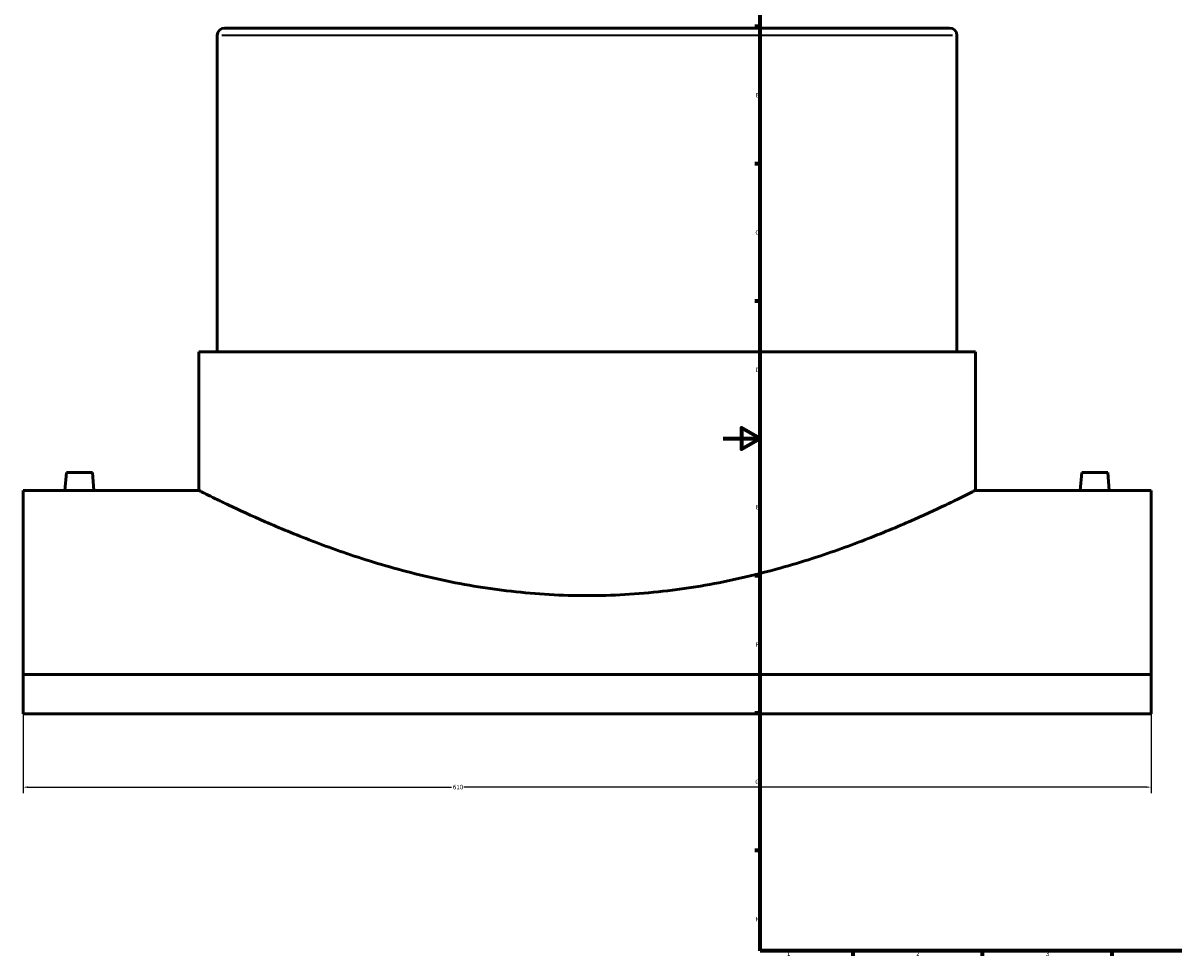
# Model space of a CAD drawing. Header units: millimetres. Extents: x -379 to 1599, y -537 to 1159.
# Tile 1 of 5: x -379 to 243, y 17 to 522. Entities that reach past the tile are written whole.
import ezdxf

# ---------------------------------------------------------------- set-up
doc = ezdxf.new("R2010")
doc.units = ezdxf.units.MM
for name, color, linetype, lineweight in [('Border (ANSI)', 7, 'Continuous', 70), ('Dimension (ANSI)', 7, 'Continuous', 25), ('Visible (ANSI)', 7, 'Continuous', 50), ('Visible Narrow (ANSI)', 7, 'Continuous', 35)]:
    doc.layers.add(name, color=color, linetype=linetype, lineweight=lineweight)
doc.styles.add('Note Text (ANSI)', font='tahoma.ttf')
doc.dimstyles.new('Default - mm (ANSI)', dxfattribs={"dimtxt": 2.4, "dimasz": 2.5, "dimexe": 3.175, "dimexo": 1.6002, "dimgap": 0.8, "dimtad": 0, "dimtoh": 1, "dimdec": 0, "dimrnd": 1e-08, "dimzin": 4, "dimdsep": 46, "dimtxsty": 'Note Text (ANSI)', "dimcen": 0.09, "dimdle": 10, "dimclrd": 256, "dimclre": 256, "dimclrt": 5, "dimadec": 1, "dimazin": 1, "dimtfac": 1.27, "dimtofl": 0, "dimtmove": 0, "dimatfit": 3, "dimfxl": 1, "dimtolj": 1, "dimtzin": 4, "dimlwd": -1, "dimlwe": -1, "dimarcsym": 0})

# ---------------------------------------------------------------- blocks, each defined once
blk = doc.blocks.new('Borders Default Border')
at = {"layer": 'Border (ANSI)'}
for p, q in [((20, 519.75), (17.2, 519.75)), ((20, 445.5), (17.2, 445.5)), ((20, 371.25), (17.2, 371.25)), ((20, 222.75), (17.2, 222.75)), ((20, 148.5), (17.2, 148.5)), ((20, 74.25), (17.2, 74.25)), ((70.08, 20), (70.08, 17.2)), ((140.17, 20), (140.17, 17.2)), ((210.25, 20), (210.25, 17.2))]:
    blk.add_line(p, q, dxfattribs=at)
at = {"layer": 'Border (ANSI)', "flags": 128}
for points in [[(20, 20), (20, 574), (821, 574), (821, 20), (20, 20)], [(0, 297), (20, 297), (10, 302.77), (10, 291.23), (20, 297)]]:
    blk.add_lwpolyline(points, dxfattribs=at)
at = {"layer": 'Border (ANSI)', "color": 5, "true_color": 0x0000ff, "char_height": 2.4, "attachment_point": 7, "style": 'Note Text (ANSI)'}
for s, insert in [('B', (17.67, 481.43)), ('C', (17.51, 407.13)), ('D', (17.52, 332.93)), ('E', (17.71, 258.68)), ('F', (17.78, 184.43)), ('G', (17.4, 110.13)), ('H', (17.53, 35.93)), ('1', (34.5, 17.2)), ('2', (104.4, 17.2)), ('3', (174.46, 17.15))]:
    blk.add_mtext(s, dxfattribs=dict(at, insert=insert))
blk = doc.blocks.new('*D6')
at = {"layer": 'Defpoints', "color": 0, "transparency": 16777216}
for p in [(-378.54, 169.43), (231.46, 169.43), (231.46, 108.5)]:
    blk.add_point(p, dxfattribs=at)
at = {"layer": 'Dimension (ANSI)', "transparency": 16777216}
for p, q in [((-378.54, 167.83), (-378.54, 105.32)), ((231.46, 167.83), (231.46, 105.32)), ((-376.04, 108.5), (-146.91, 108.5)), ((228.96, 108.5), (-140.17, 108.5))]:
    blk.add_line(p, q, dxfattribs=at)
for points in [[(-376.04, 108.91), (-376.04, 108.08), (-378.54, 108.5)], [(228.96, 108.91), (228.96, 108.08), (231.46, 108.5)]]:
    blk.add_solid(points, dxfattribs=at)
at = {"layer": 'Dimension (ANSI)', "color": 5, "transparency": 16777216, "insert": (-146.11, 109.75), "char_height": 2.4, "attachment_point": 1, "style": 'Note Text (ANSI)'}
blk.add_mtext('\\A1;610', dxfattribs=at)

msp = doc.modelspace()

# ---------------------------------------------------------------- linework, layer by layer
at = {"layer": 'Visible (ANSI)'}
for p, q in [((-269.54, 518.95), (122.46, 518.95)), ((-273.54, 514.95), (-273.54, 343.95)), ((126.46, 514.95), (126.46, 343.95)), ((-283.54, 343.95), (136.46, 343.95)), ((-283.54, 343.95), (-283.54, 268.95)), ((136.46, 343.95), (136.46, 268.95)), ((-355.04, 278.55), (-355.88, 268.95)), ((-341.04, 278.55), (-355.04, 278.55)), ((-341.04, 278.55), (-340.2, 268.95)), ((193.96, 278.55), (193.12, 268.95)), ((193.96, 278.55), (207.96, 278.55)), ((207.96, 278.55), (208.8, 268.95)), ((-378.54, 268.95), (-378.54, 169.43)), ((-378.54, 268.95), (-355.88, 268.95)), ((-340.2, 268.95), (-283.54, 268.95)), ((136.46, 268.95), (193.12, 268.95)), ((208.8, 268.95), (231.46, 268.95)), ((231.46, 169.43), (231.46, 268.95)), ((231.46, 169.43), (-378.54, 169.43)), ((-378.54, 148.08), (-378.54, 169.43)), ((231.46, 169.43), (231.46, 148.08)), ((231.46, 148.08), (-378.54, 148.08))]:
    msp.add_line(p, q, dxfattribs=at)
for centre, start, end in [((-269.54, 514.95), 90, 180), ((122.46, 514.95), 0, 90)]:
    msp.add_arc(centre, 4, start, end, dxfattribs=at)
for points, knots in [([(-340.2, 268.95), (-340.2, 268.95), (-340.4, 268.95), (-341.2, 268.94), (-341.8, 268.93), (-343.19, 268.91), (-344.07, 268.9), (-346.01, 268.88), (-347.06, 268.88), (-348.04, 268.88), (-349.03, 268.88), (-350.08, 268.88), (-352.01, 268.9), (-352.89, 268.91), (-354.28, 268.93), (-354.89, 268.94), (-355.68, 268.95), (-355.88, 268.95), (-355.88, 268.95)], [3.545373, 3.545373, 3.545373, 3.545373, 3.840793, 3.840793, 4.136213, 4.136213, 4.431688, 4.431688, 4.727164, 4.727164, 4.727164, 5.022639, 5.022639, 5.318115, 5.318115, 5.613535, 5.613535, 5.908955, 5.908955, 5.908955, 5.908955]), ([(136.46, 268.95), (136.46, 268.95), (136.13, 268.79), (134.8, 268.12), (133.79, 267.61), (131.07, 266.26), (129.36, 265.41), (125.27, 263.42), (122.89, 262.27), (114.79, 258.42), (108.11, 255.33), (92.78, 248.64), (84.13, 245.06), (65.75, 238.03), (55.36, 234.34), (32.68, 227.28), (20.39, 223.93), (1.06, 219.67), (-5.53, 218.38), (-18.93, 216.13), (-25.72, 215.16), (-39.39, 213.61), (-46.27, 213.03), (-59.97, 212.25), (-66.8, 212.06), (-80.28, 212.06), (-87.11, 212.25), (-100.82, 213.03), (-107.69, 213.61), (-121.36, 215.16), (-128.16, 216.13), (-141.55, 218.38), (-148.14, 219.67), (-167.47, 223.93), (-179.76, 227.28), (-202.44, 234.34), (-212.83, 238.03), (-231.21, 245.06), (-239.86, 248.64), (-255.19, 255.33), (-261.88, 258.42), (-269.97, 262.27), (-272.36, 263.42), (-276.45, 265.41), (-278.15, 266.26), (-280.87, 267.61), (-281.88, 268.12), (-283.22, 268.79), (-283.54, 268.95), (-283.54, 268.95)], [32.303273, 32.303273, 32.303273, 32.303273, 34.319348, 34.319348, 36.335423, 36.335423, 38.351499, 38.351499, 40.367574, 40.367574, 44.399725, 44.399725, 48.431876, 48.431876, 52.475543, 52.475543, 56.519211, 56.519211, 58.541044, 58.541044, 60.562878, 60.562878, 62.584712, 62.584712, 64.606546, 64.606546, 66.628379, 66.628379, 68.650213, 68.650213, 70.672047, 70.672047, 72.693881, 72.693881, 76.737548, 76.737548, 80.781216, 80.781216, 84.813366, 84.813366, 88.845517, 88.845517, 90.861592, 90.861592, 92.877668, 92.877668, 94.893743, 94.893743, 96.909818, 96.909818, 96.909818, 96.909818]), ([(208.8, 268.95), (208.8, 268.95), (208.6, 268.95), (207.8, 268.94), (207.2, 268.93), (205.81, 268.91), (204.93, 268.9), (202.99, 268.88), (201.94, 268.88), (199.97, 268.88), (198.92, 268.88), (196.99, 268.9), (196.11, 268.91), (194.72, 268.93), (194.11, 268.94), (193.32, 268.95), (193.12, 268.95), (193.12, 268.95)], [1.181791, 1.181791, 1.181791, 1.181791, 1.477211, 1.477211, 1.772631, 1.772631, 2.068106, 2.068106, 2.363582, 2.363582, 2.659057, 2.659057, 2.954533, 2.954533, 3.249953, 3.249953, 3.545373, 3.545373, 3.545373, 3.545373])]:
    msp.add_open_spline(points, degree=3, knots=knots, dxfattribs=at)
at = {"layer": 'Visible Narrow (ANSI)'}
msp.add_line((124, 514.95), (-271.08, 514.95), dxfattribs=at)

# ---------------------------------------------------------------- block references
msp.add_blockref('Borders Default Border', (0, 0))

# ---------------------------------------------------------------- dimensions: what is measured, and where the dimension line sits
at = {"layer": 'Dimension (ANSI)'}
dim = msp.add_linear_dim(base=(231.46, 108.5), p1=(-378.54, 169.43), p2=(231.46, 169.43), dimstyle='Default - mm (ANSI)', override={"dimgap": 0.8, "dimtoh": 0, "dimdec": 0, "dimtol": 0, "dimlim": 0, "dimtp": 0, "dimtm": 0, "dimtdec": 2, "dimatfit": 1}, dxfattribs=at)
dim.commit()
dim.dimension.update_dxf_attribs({"geometry": '*D6', "text_midpoint": (-143.54, 108.5), "dimtype": 160})

doc.saveas('drawing.dxf')
